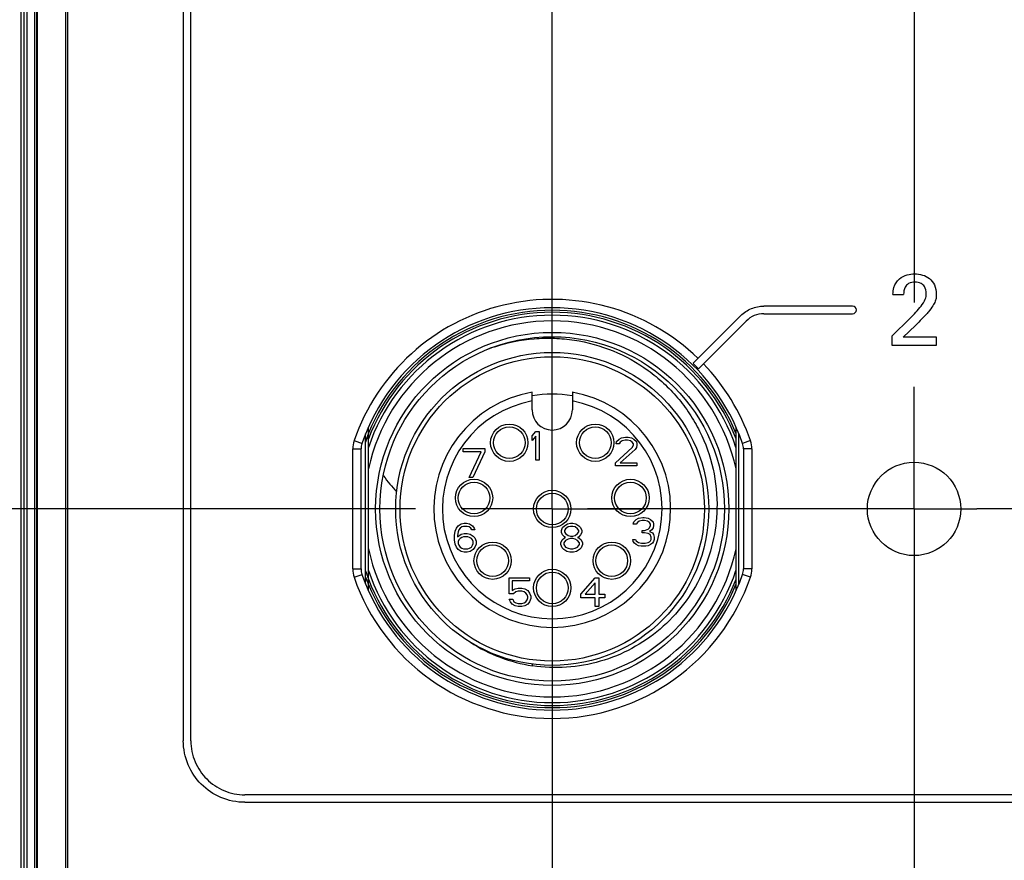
# Model space of a CAD drawing. Header units: inches. Extents: x 0 to 34, y 0 to 22.
# Tile 9 of 103: x 10.1 to 11.5, y 11.6 to 12.7. Entities that reach past the tile are written whole.
import ezdxf

# ---------------------------------------------------------------- set-up
doc = ezdxf.new("R2010")
doc.units = ezdxf.units.IN
doc.header["$LTSCALE"] = 1.87
doc.header["$MEASUREMENT"] = 0
doc.linetypes.add('CENTER', pattern=[0.6, 0.375, -0.075, 0.075, -0.075])
doc.layers.get('0').update_dxf_attribs({"linetype": 'CONTINUOUS'})
for name, color, linetype in [('02___PRT_ALL_AXES', 7, 'CONTINUOUS'), ('DEFAULT_1', 7, 'CENTER'), ('DIMENSIONS', 7, 'CONTINUOUS')]:
    doc.layers.add(name, color=color, linetype=linetype)
doc.styles.get("Standard").update_dxf_attribs({"font": 'txt', "width": 0.8})
doc.dimstyles.new('DIMSTYLE_2', dxfattribs={"dimtxt": 0.125, "dimasz": 0.18, "dimexe": 0.125, "dimexo": 0.0625, "dimgap": 0.03125, "dimtad": 0, "dimtih": 1, "dimtoh": 1, "dimdsep": 46, "dimtxsty": 'STANDARD', "dimblk": '_FILLED', "dimblk1": '_FILLED', "dimblk2": '_FILLED', "dimcen": 0.09, "dimadec": 0, "dimazin": 0, "dimtp": 0.001, "dimtm": 0.001, "dimtfac": 1, "dimtofl": 0, "dimtmove": 0, "dimatfit": 3, "dimldrblk": '_FILLED', "dimfxl": 1, "dimtolj": 1, "dimarcsym": 0})

# ---------------------------------------------------------------- blocks, each defined once
blk = doc.blocks.new('*D17')
at = {"layer": 'DIMENSIONS', "color": 2, "linetype": 'CONTINUOUS'}
blk.add_line((10.688, 12.0462), (9.3147, 12.0462), dxfattribs=at)
at = {"layer": 'DIMENSIONS', "color": 2, "linetype": 'CONTINUOUS', "insert": (9.2522, 12.1087), "char_height": 0.125, "width": 1.025, "attachment_point": 3, "line_spacing_factor": 0.9}
blk.add_mtext('82{\\Ftxt.shx;\\W1.000000;\\H0.125000; }[3.228]', dxfattribs=at)
blk = doc.blocks.new('_FILLED')
at = {"color": 0, "linetype": 'BYBLOCK'}
blk.add_solid([(0, 0), (-1, 0.1736), (-1, -0.1736)], dxfattribs=at)
blk = doc.blocks.new('*D18')
at = {"layer": 'DIMENSIONS', "color": 2, "linetype": 'CONTINUOUS'}
blk.add_line((10.688, 11.0619), (9.3147, 11.0619), dxfattribs=at)
at = {"layer": 'DIMENSIONS', "color": 2, "linetype": 'CONTINUOUS', "insert": (9.2522, 11.1244), "char_height": 0.125, "width": 1.125, "attachment_point": 3, "line_spacing_factor": 0.9}
blk.add_mtext('107{\\Ftxt.shx;\\W1.000000;\\H0.125000; }[4.213]', dxfattribs=at)
blk = doc.blocks.new('*D19')
at = {"layer": 'DIMENSIONS', "color": 2, "linetype": 'CONTINUOUS'}
blk.add_line((10.688, 10.0777), (9.3147, 10.0777), dxfattribs=at)
at = {"layer": 'DIMENSIONS', "color": 2, "linetype": 'CONTINUOUS', "insert": (9.2522, 10.1402), "char_height": 0.125, "width": 1.125, "attachment_point": 3, "line_spacing_factor": 0.9}
blk.add_mtext('132{\\Ftxt.shx;\\W1.000000;\\H0.125000; }[5.197]', dxfattribs=at)
blk = doc.blocks.new('*D20')
at = {"layer": 'DIMENSIONS', "color": 2, "linetype": 'CONTINUOUS'}
blk.add_line((10.5601, 9.0541), (9.3147, 9.0541), dxfattribs=at)
at = {"layer": 'DIMENSIONS', "color": 2, "linetype": 'CONTINUOUS', "insert": (9.2522, 9.1166), "char_height": 0.125, "width": 1.125, "attachment_point": 3, "line_spacing_factor": 0.9}
blk.add_mtext('158{\\Ftxt.shx;\\W1.000000;\\H0.125000; }[6.220]', dxfattribs=at)
blk = doc.blocks.new('*D21')
at = {"layer": 'DIMENSIONS', "color": 2, "linetype": 'CONTINUOUS'}
blk.add_line((10.7298, 8.7695), (9.3147, 8.7695), dxfattribs=at)
at = {"layer": 'DIMENSIONS', "color": 2, "linetype": 'CONTINUOUS', "insert": (9.2522, 8.832), "char_height": 0.125, "width": 1.425, "attachment_point": 3, "line_spacing_factor": 0.9}
blk.add_mtext('165.23{\\Ftxt.shx;\\W1.000000;\\H0.125000; }[6.505]', dxfattribs=at)

msp = doc.modelspace()

# ---------------------------------------------------------------- linework, layer by layer
at = {"color": 7, "linetype": 'CONTINUOUS'}
for p, q in [((10.1473, 9.743), (10.1473, 15.6092)), ((10.1512, 15.6092), (10.1512, 9.743)), ((10.1551, 15.6092), (10.1551, 9.743)), ((10.1656, 15.6092), (10.1656, 9.743)), ((10.1687, 9.743), (10.1687, 15.6092)), ((10.1699, 9.743), (10.1699, 15.6092)), ((10.208, 15.6092), (10.208, 9.743)), ((10.2107, 15.6092), (10.2107, 9.743)), ((10.3697, 13.356), (10.3697, 11.7281)), ((10.3801, 11.7281), (10.3801, 13.356)), ((11.3427, 12.3405), (11.3573, 12.3405)), ((11.2873, 12.3243), (11.1656, 12.3243)), ((11.1656, 12.3139), (11.2873, 12.3139)), ((11.1341, 12.3113), (11.0687, 12.2459)), ((11.0761, 12.2385), (11.1415, 12.3039)), ((11.3664, 12.308), (11.3413, 12.2833)), ((11.3567, 12.2816), (11.3735, 12.2976)), ((11.3413, 12.2833), (11.3413, 12.2706)), ((11.4024, 12.2816), (11.3567, 12.2816)), ((11.4024, 12.2706), (11.4024, 12.2816)), ((11.3413, 12.2706), (11.4024, 12.2706)), ((10.848, 12.182), (10.848, 12.2062)), ((10.9031, 12.2062), (10.9031, 12.182)), ((10.6236, 11.9341), (10.6236, 12.1583)), ((10.848, 12.1466), (10.8529, 12.1525)), ((10.8529, 12.1525), (10.8578, 12.1525)), ((10.8578, 12.1525), (10.8578, 12.1131)), ((11.1275, 11.9341), (11.1275, 12.1583)), ((10.6038, 12.1399), (10.6147, 12.1361)), ((10.6196, 11.9434), (10.6196, 12.149)), ((10.6232, 12.1492), (10.6231, 12.1488)), ((10.848, 12.1399), (10.848, 12.1466)), ((10.8529, 12.1458), (10.848, 12.1399)), ((10.8529, 12.1131), (10.8529, 12.1458)), ((10.963, 12.1354), (10.9638, 12.1388)), ((10.9638, 12.1388), (10.9671, 12.1421)), ((10.9671, 12.1421), (10.9704, 12.1438)), ((10.9687, 12.1379), (10.9671, 12.1354)), ((10.9712, 12.1396), (10.9687, 12.1379)), ((10.9704, 12.1438), (10.9761, 12.1446)), ((10.9753, 12.1404), (10.9712, 12.1396)), ((10.9786, 12.1404), (10.9753, 12.1404)), ((10.9761, 12.1446), (10.9794, 12.1446)), ((10.9827, 12.1396), (10.9786, 12.1404)), ((10.9794, 12.1446), (10.9843, 12.1438)), ((10.9851, 12.1379), (10.9827, 12.1396)), ((10.9843, 12.1438), (10.9876, 12.1421)), ((10.9868, 12.1354), (10.9851, 12.1379)), ((10.9876, 12.1421), (10.9909, 12.1388)), ((10.9909, 12.1388), (10.9917, 12.1354)), ((11.1314, 11.9434), (11.1314, 12.149)), ((11.1472, 12.1399), (11.1364, 12.1361)), ((10.6019, 11.964), (10.6019, 12.1284)), ((10.6019, 12.1284), (10.6134, 12.1284)), ((10.6134, 11.964), (10.6134, 12.1284)), ((10.7535, 12.1247), (10.7535, 12.1289)), ((10.7535, 12.1289), (10.783, 12.1289)), ((10.7781, 12.1247), (10.7535, 12.1247)), ((10.7617, 12.0895), (10.7781, 12.1247)), ((10.783, 12.1247), (10.7666, 12.0895)), ((10.783, 12.1289), (10.783, 12.1247)), ((10.9622, 12.1094), (10.9851, 12.1304)), ((10.9671, 12.1354), (10.963, 12.1354)), ((10.9892, 12.1279), (10.9687, 12.1094)), ((10.9851, 12.1304), (10.9868, 12.1337)), ((10.9868, 12.1337), (10.9868, 12.1354)), ((10.9909, 12.1304), (10.9892, 12.1279)), ((10.9917, 12.1337), (10.9909, 12.1304)), ((10.9917, 12.1354), (10.9917, 12.1337)), ((11.1492, 12.1284), (11.1377, 12.1284)), ((11.1377, 12.1284), (11.1377, 11.964)), ((11.1492, 12.1284), (11.1492, 11.964)), ((10.8578, 12.1131), (10.8529, 12.1131)), ((10.9622, 12.1052), (10.9622, 12.1094)), ((10.9917, 12.1052), (10.9622, 12.1052)), ((10.9687, 12.1094), (10.9917, 12.1094)), ((10.9917, 12.1094), (10.9917, 12.1052)), ((10.7666, 12.0895), (10.7617, 12.0895)), ((10.9866, 12.0252), (10.9874, 12.0285)), ((10.9874, 12.0285), (10.9907, 12.0319)), ((10.9907, 12.0319), (10.994, 12.0335)), ((10.9948, 12.0294), (10.9923, 12.0277)), ((10.994, 12.0335), (10.9997, 12.0344)), ((10.9989, 12.0302), (10.9948, 12.0294)), ((11.0022, 12.0302), (10.9989, 12.0302)), ((10.9997, 12.0344), (11.0014, 12.0344)), ((11.0014, 12.0344), (11.0071, 12.0335)), ((11.0063, 12.0294), (11.0022, 12.0302)), ((11.0087, 12.0277), (11.0063, 12.0294)), ((11.0071, 12.0335), (11.0104, 12.0319)), ((11.0104, 12.0319), (11.0137, 12.0285)), ((11.0137, 12.0285), (11.0145, 12.0252)), ((10.7417, 12.0098), (10.7425, 12.0156)), ((10.7425, 12.0156), (10.7441, 12.0198)), ((10.7441, 12.0198), (10.7466, 12.0232)), ((10.7466, 12.0232), (10.7507, 12.0257)), ((10.7474, 12.0173), (10.7466, 12.0148)), ((10.7491, 12.0198), (10.7474, 12.0173)), ((10.7515, 12.0215), (10.7491, 12.0198)), ((10.7507, 12.0257), (10.7548, 12.0265)), ((10.754, 12.0223), (10.7515, 12.0215)), ((10.7589, 12.0223), (10.754, 12.0223)), ((10.7548, 12.0265), (10.7581, 12.0265)), ((10.7581, 12.0265), (10.7622, 12.0257)), ((10.7614, 12.0215), (10.7589, 12.0223)), ((10.7638, 12.0198), (10.7614, 12.0215)), ((10.7622, 12.0257), (10.7663, 12.0232)), ((10.7655, 12.0173), (10.7638, 12.0198)), ((10.7696, 12.0173), (10.7655, 12.0173)), ((10.7663, 12.0232), (10.7687, 12.0198)), ((10.7687, 12.0198), (10.7696, 12.0173)), ((10.8882, 12.0165), (10.8898, 12.0206)), ((10.8882, 12.0139), (10.8882, 12.0165)), ((10.8898, 12.0206), (10.8923, 12.0232)), ((10.8923, 12.0232), (10.8964, 12.0257)), ((10.8939, 12.019), (10.8923, 12.0165)), ((10.8923, 12.0165), (10.8923, 12.0148)), ((10.8972, 12.0215), (10.8939, 12.019)), ((10.8964, 12.0257), (10.9005, 12.0265)), ((10.9005, 12.0223), (10.8972, 12.0215)), ((10.9005, 12.0265), (10.9038, 12.0265)), ((10.9038, 12.0223), (10.9005, 12.0223)), ((10.9038, 12.0265), (10.9079, 12.0257)), ((10.907, 12.0215), (10.9038, 12.0223)), ((10.9103, 12.019), (10.907, 12.0215)), ((10.9079, 12.0257), (10.912, 12.0232)), ((10.912, 12.0165), (10.9103, 12.019)), ((10.912, 12.0232), (10.9144, 12.0206)), ((10.912, 12.0148), (10.912, 12.0165)), ((10.9144, 12.0206), (10.9161, 12.0165)), ((10.9161, 12.0165), (10.9161, 12.0139)), ((10.9907, 12.0252), (10.9866, 12.0252)), ((10.9923, 12.0277), (10.9907, 12.0252)), ((10.9989, 12.0134), (10.9989, 12.0168)), ((10.9989, 12.0168), (11.0022, 12.0168)), ((11.0022, 12.0168), (11.0071, 12.0185)), ((11.0071, 12.0185), (11.0087, 12.0201)), ((11.0104, 12.0252), (11.0087, 12.0277)), ((11.0087, 12.0201), (11.0104, 12.0235)), ((11.012, 12.0176), (11.0087, 12.0151)), ((11.0087, 12.0151), (11.0128, 12.0134)), ((11.0104, 12.0235), (11.0104, 12.0252)), ((11.0137, 12.0201), (11.012, 12.0176)), ((11.0145, 12.0235), (11.0137, 12.0201)), ((11.0145, 12.0252), (11.0145, 12.0235)), ((10.7417, 12.0039), (10.7417, 12.0098)), ((10.7425, 11.998), (10.7417, 12.0039)), ((10.7466, 12.0148), (10.7458, 12.0098)), ((10.7458, 12.0081), (10.7507, 12.0114)), ((10.7458, 12.0098), (10.7458, 12.0081)), ((10.7474, 12.0039), (10.7466, 12.0014)), ((10.7491, 12.0056), (10.7474, 12.0039)), ((10.7515, 12.0072), (10.7491, 12.0056)), ((10.7507, 12.0114), (10.7548, 12.0123)), ((10.754, 12.0081), (10.7515, 12.0072)), ((10.7597, 12.0081), (10.754, 12.0081)), ((10.7548, 12.0123), (10.7589, 12.0123)), ((10.7589, 12.0123), (10.763, 12.0114)), ((10.7622, 12.0072), (10.7597, 12.0081)), ((10.7646, 12.0056), (10.7622, 12.0072)), ((10.763, 12.0114), (10.7671, 12.0089)), ((10.7663, 12.0039), (10.7646, 12.0056)), ((10.7671, 12.0014), (10.7663, 12.0039)), ((10.7671, 12.0089), (10.7696, 12.0064)), ((10.7696, 12.0064), (10.7712, 12.0022)), ((10.7712, 12.0022), (10.7712, 11.998)), ((10.8873, 11.9997), (10.889, 12.0039)), ((10.8898, 12.0106), (10.8882, 12.0139)), ((10.889, 12.0039), (10.8923, 12.0064)), ((10.8923, 12.0081), (10.8898, 12.0106)), ((10.8939, 12.0031), (10.8914, 11.9997)), ((10.8923, 12.0148), (10.8939, 12.0123)), ((10.8939, 12.0072), (10.8923, 12.0081)), ((10.8923, 12.0064), (10.8939, 12.0072)), ((10.8939, 12.0123), (10.8972, 12.0098)), ((10.8972, 12.0047), (10.8939, 12.0031)), ((10.8972, 12.0098), (10.9005, 12.0089)), ((10.9005, 12.0056), (10.8972, 12.0047)), ((10.9005, 12.0089), (10.9038, 12.0089)), ((10.9038, 12.0056), (10.9005, 12.0056)), ((10.9038, 12.0089), (10.907, 12.0098)), ((10.907, 12.0047), (10.9038, 12.0056)), ((10.907, 12.0098), (10.9103, 12.0123)), ((10.9103, 12.0031), (10.907, 12.0047)), ((10.9103, 12.0123), (10.912, 12.0148)), ((10.912, 12.0081), (10.9103, 12.0072)), ((10.9103, 12.0072), (10.912, 12.0064)), ((10.9128, 11.9997), (10.9103, 12.0031)), ((10.9144, 12.0106), (10.912, 12.0081)), ((10.912, 12.0064), (10.9152, 12.0039)), ((10.9161, 12.0139), (10.9144, 12.0106)), ((10.9152, 12.0039), (10.9169, 11.9997)), ((10.9858, 12.0042), (10.9899, 12.0042)), ((10.9866, 12.0017), (10.9858, 12.0042)), ((10.9882, 11.9992), (10.9866, 12.0017)), ((10.9899, 12.0042), (10.9907, 12.0025)), ((10.9907, 12.0025), (10.9923, 12.0009)), ((11.0022, 12.0134), (10.9989, 12.0134)), ((11.0071, 12.0126), (11.0022, 12.0134)), ((11.0096, 12.0109), (11.0071, 12.0126)), ((11.0087, 12.0009), (11.0104, 12.0025)), ((11.0112, 12.0076), (11.0096, 12.0109)), ((11.0104, 12.0025), (11.0112, 12.0042)), ((11.0112, 12.0042), (11.0112, 12.0076)), ((11.0128, 12.0134), (11.0145, 12.0109)), ((11.0145, 12.0017), (11.0128, 11.9992)), ((11.0145, 12.0109), (11.0153, 12.0076)), ((11.0153, 12.0042), (11.0145, 12.0017)), ((11.0153, 12.0076), (11.0153, 12.0042)), ((10.7441, 11.9938), (10.7425, 11.998)), ((10.7466, 11.9905), (10.7441, 11.9938)), ((10.7466, 12.0014), (10.7466, 11.9989)), ((10.7466, 11.9989), (10.7474, 11.9964)), ((10.7507, 11.988), (10.7466, 11.9905)), ((10.7474, 11.9964), (10.7491, 11.9938)), ((10.7491, 11.9938), (10.7515, 11.9922)), ((10.7548, 11.9871), (10.7507, 11.988)), ((10.7515, 11.9922), (10.754, 11.9913)), ((10.754, 11.9913), (10.7597, 11.9913)), ((10.763, 11.988), (10.7589, 11.9871)), ((10.7597, 11.9913), (10.7622, 11.9922)), ((10.7622, 11.9922), (10.7646, 11.9938)), ((10.7671, 11.9905), (10.763, 11.988)), ((10.7646, 11.9938), (10.7663, 11.9964)), ((10.7663, 11.9964), (10.7671, 11.9989)), ((10.7671, 11.9989), (10.7671, 12.0014)), ((10.7696, 11.9938), (10.7671, 11.9905)), ((10.7712, 11.998), (10.7696, 11.9938)), ((10.8873, 11.9972), (10.8873, 11.9997)), ((10.889, 11.993), (10.8873, 11.9972)), ((10.8914, 11.9905), (10.889, 11.993)), ((10.8914, 11.9997), (10.8914, 11.9972)), ((10.8914, 11.9972), (10.8939, 11.9938)), ((10.8956, 11.988), (10.8914, 11.9905)), ((10.8939, 11.9938), (10.8972, 11.9922)), ((10.8997, 11.9871), (10.8956, 11.988)), ((10.8972, 11.9922), (10.9005, 11.9913)), ((10.9005, 11.9913), (10.9038, 11.9913)), ((10.9038, 11.9913), (10.907, 11.9922)), ((10.9087, 11.988), (10.9046, 11.9871)), ((10.907, 11.9922), (10.9103, 11.9938)), ((10.9128, 11.9905), (10.9087, 11.988)), ((10.9103, 11.9938), (10.9128, 11.9972)), ((10.9128, 11.9972), (10.9128, 11.9997)), ((10.9152, 11.993), (10.9128, 11.9905)), ((10.9169, 11.9972), (10.9152, 11.993)), ((10.9169, 11.9997), (10.9169, 11.9972)), ((10.9907, 11.9975), (10.9882, 11.9992)), ((10.994, 11.9958), (10.9907, 11.9975)), ((10.9923, 12.0009), (10.994, 12)), ((10.994, 12), (10.9981, 11.9992)), ((10.9973, 11.995), (10.994, 11.9958)), ((11.0038, 11.995), (10.9973, 11.995)), ((10.9981, 11.9992), (11.003, 11.9992)), ((11.003, 11.9992), (11.0071, 12)), ((11.0071, 11.9958), (11.0038, 11.995)), ((11.0071, 12), (11.0087, 12.0009)), ((11.0104, 11.9975), (11.0071, 11.9958)), ((11.0128, 11.9992), (11.0104, 11.9975)), ((10.7589, 11.9871), (10.7548, 11.9871)), ((10.9046, 11.9871), (10.8997, 11.9871)), ((10.6019, 11.964), (10.6134, 11.964)), ((11.1492, 11.964), (11.1377, 11.964)), ((10.6038, 11.9525), (10.6147, 11.9563)), ((10.6208, 11.9493), (10.621, 11.9489)), ((10.6221, 11.954), (10.6223, 11.9535)), ((10.8165, 11.9299), (10.8165, 11.9517)), ((10.8165, 11.9517), (10.8444, 11.9517)), ((10.8206, 11.9475), (10.8206, 11.9341)), ((10.8444, 11.9475), (10.8206, 11.9475)), ((10.8444, 11.9517), (10.8444, 11.9475)), ((10.9149, 11.9291), (10.9346, 11.9517)), ((10.9346, 11.9517), (10.9395, 11.9517)), ((10.9395, 11.9517), (10.9395, 11.9291)), ((11.1472, 11.9525), (11.1364, 11.9563)), ((10.8206, 11.9341), (10.8247, 11.9366)), ((10.8247, 11.9366), (10.8288, 11.9375)), ((10.8288, 11.9375), (10.8337, 11.9375)), ((10.8337, 11.9375), (10.8378, 11.9366)), ((10.8378, 11.9366), (10.8419, 11.9341)), ((10.8419, 11.9341), (10.8444, 11.9308)), ((10.9346, 11.945), (10.9206, 11.9291)), ((10.9346, 11.9291), (10.9346, 11.945)), ((10.8222, 11.9299), (10.8165, 11.9299)), ((10.8181, 11.919), (10.8165, 11.9224)), ((10.8165, 11.9224), (10.8214, 11.9224)), ((10.8214, 11.9224), (10.823, 11.919)), ((10.8255, 11.9324), (10.8222, 11.9299)), ((10.8288, 11.9333), (10.8255, 11.9324)), ((10.8337, 11.9333), (10.8288, 11.9333)), ((10.837, 11.9324), (10.8337, 11.9333)), ((10.8394, 11.9308), (10.837, 11.9324)), ((10.8411, 11.9282), (10.8394, 11.9308)), ((10.8394, 11.919), (10.8411, 11.9215)), ((10.8419, 11.9257), (10.8411, 11.9282)), ((10.8411, 11.9215), (10.8419, 11.9241)), ((10.8419, 11.9241), (10.8419, 11.9257)), ((10.8444, 11.9308), (10.846, 11.9266)), ((10.846, 11.9232), (10.8444, 11.919)), ((10.846, 11.9266), (10.846, 11.9232)), ((10.9149, 11.9241), (10.9149, 11.9291)), ((10.9346, 11.9241), (10.9149, 11.9241)), ((10.9206, 11.9291), (10.9346, 11.9291)), ((10.9346, 11.9123), (10.9346, 11.9241)), ((10.9395, 11.9291), (10.9477, 11.9291)), ((10.9395, 11.9241), (10.9395, 11.9123)), ((10.9477, 11.9241), (10.9395, 11.9241)), ((10.9477, 11.9291), (10.9477, 11.9241)), ((10.8206, 11.9157), (10.8181, 11.919)), ((10.8247, 11.9132), (10.8206, 11.9157)), ((10.823, 11.919), (10.8255, 11.9174)), ((10.8288, 11.9123), (10.8247, 11.9132)), ((10.8255, 11.9174), (10.8288, 11.9165)), ((10.8288, 11.9165), (10.8337, 11.9165)), ((10.8337, 11.9123), (10.8288, 11.9123)), ((10.8337, 11.9165), (10.837, 11.9174)), ((10.8378, 11.9132), (10.8337, 11.9123)), ((10.837, 11.9174), (10.8394, 11.919)), ((10.8419, 11.9157), (10.8378, 11.9132)), ((10.8444, 11.919), (10.8419, 11.9157)), ((10.9395, 11.9123), (10.9346, 11.9123)), ((10.8484, 11.8311), (10.8486, 11.8333)), ((12.5996, 11.6542), (10.4541, 11.6542)), ((10.4541, 11.6438), (12.5996, 11.6438))]:
    msp.add_line(p, q, dxfattribs=at)
for centre, radius in [((10.8755, 12.0462), 0.2421), ((10.8755, 12.0462), 0.2362), ((10.8755, 12.0462), 0.2146), ((10.8755, 12.0462), 0.2087), ((10.8166, 12.137), 0.0256), ((10.8166, 12.137), 0.0217), ((10.9345, 12.137), 0.0256), ((10.9345, 12.137), 0.0217), ((11.3716, 12.0462), 0.064), ((10.7683, 12.0613), 0.0256), ((10.7683, 12.0613), 0.0217), ((10.9828, 12.0613), 0.0256), ((10.9828, 12.0613), 0.0217), ((10.8755, 12.0462), 0.0256), ((10.8755, 12.0462), 0.0217), ((10.7938, 11.9752), 0.0256), ((10.7938, 11.9752), 0.0217), ((10.9572, 11.9752), 0.0256), ((10.9572, 11.9752), 0.0217), ((10.8755, 11.9379), 0.0256), ((10.8755, 11.9379), 0.0217)]:
    msp.add_circle(centre, radius, dxfattribs=at)
for centre, radius, start, end in [((10.8755, 12.0462), 0.2874, 45.9175, 160.9759), ((10.8755, 12.0462), 0.2759, 19.0241, 160.9759), ((10.8755, 12.0462), 0.2725, 22.3967, 157.6033), ((10.8755, 12.0462), 0.2697, 20.8836, 159.1164), ((11.2873, 12.3191), 0.00521, 270.0111, 89.9791), ((10.8755, 12.0462), 0.2657, 18.5317, 161.4683), ((10.8755, 12.0462), 0.2579, 12.2856, 167.7144), ((10.8699, 12.046), 0.2344, 109.0274, 110.693), ((10.8702, 12.0453), 0.2351, 108.1567, 109.0278), ((10.8755, 12.0462), 0.2778, 43.7989, 45.9492), ((10.8755, 12.0462), 0.2874, 19.0241, 43.839), ((10.8755, 12.0462), 0.1624, 99.7702, 80.2298), ((10.8755, 12.0462), 0.1506, 100.5449, 79.4551), ((10.8755, 12.0462), 0.1575, 79.9197, 100.0803), ((10.8755, 12.182), 0.0276, 180, 360), ((10.8748, 12.0464), 0.2718, 157.5965, 157.7742), ((10.637, 12.1284), 0.0351, 160.964, 180.0119), ((10.9135, 12.0418), 0.3091, 159.6955, 161.912), ((10.8738, 12.0468), 0.2707, 159.0768, 159.8866), ((10.8743, 12.0466), 0.2712, 158.3843, 159.0768), ((10.8746, 12.0465), 0.2715, 157.8781, 158.3844), ((11.1141, 12.1284), 0.0351, 359.9881, 19.0361), ((10.637, 12.1284), 0.0236, 160.9607, 180.0151), ((11.1141, 12.1284), 0.0236, 359.9848, 19.0394), ((10.8052, 12.2087), 0.1992, 215.8698, 216.0688), ((10.8194, 12.2193), 0.2169, 216.1167, 223.569), ((10.8755, 12.0462), 0.2579, 192.2856, 347.7144), ((10.637, 11.9639), 0.0351, 179.9881, 199.0361), ((10.637, 11.9639), 0.0236, 179.9848, 199.0394), ((10.8741, 12.0457), 0.2682, 198.3954, 200.1207), ((10.8827, 12.0489), 0.2773, 198.4646, 200.0113), ((10.8755, 12.0462), 0.2657, 198.5317, 341.4683), ((11.1141, 11.9639), 0.0236, 340.9606, 0.0152), ((11.1141, 11.9639), 0.0351, 340.9639, 0.0119), ((10.8755, 12.0462), 0.2874, 199.0241, 340.9759), ((10.8755, 12.0462), 0.2759, 199.0241, 340.9759), ((10.8739, 12.0456), 0.2707, 200.1134, 200.8241), ((10.8745, 12.0458), 0.2714, 200.9225, 202.1263), ((10.8748, 12.046), 0.2689, 200.1202, 200.7966), ((10.8827, 12.0489), 0.2774, 200.1289, 200.7846), ((10.8755, 12.0462), 0.2697, 200.8836, 339.1164), ((10.8749, 12.046), 0.2718, 202.126, 202.4033), ((10.8755, 12.0462), 0.2725, 202.3967, 337.6033), ((10.8805, 12.0443), 0.2156, 237.0885, 261.418)]:
    msp.add_arc(centre, radius, start, end, dxfattribs=at)
for points, knots in [([(11.3516, 12.3616), (11.3546, 12.3642), (11.3615, 12.3677), (11.369, 12.3685), (11.3724, 12.3685)], [0, 0, 0, 0, 0.538372, 1, 1, 1, 1]), ([(11.3724, 12.3685), (11.3795, 12.3685), (11.3911, 12.3657), (11.4008, 12.3532), (11.4021, 12.3449), (11.4021, 12.3405)], [0, 0, 0, 0, 0.467426, 0.708482, 1, 1, 1, 1]), ([(11.3427, 12.3405), (11.3428, 12.3437), (11.3435, 12.3516), (11.3481, 12.3586), (11.3516, 12.3616)], [0, 0, 0, 0, 0.414366, 1, 1, 1, 1]), ([(11.373, 12.3573), (11.3699, 12.3573), (11.3643, 12.3564), (11.3581, 12.3497), (11.3573, 12.3438), (11.3573, 12.3405)], [0, 0, 0, 0, 0.354294, 0.615886, 1, 1, 1, 1]), ([(11.3884, 12.3416), (11.3884, 12.3449), (11.3872, 12.3506), (11.3809, 12.3565), (11.3758, 12.3573), (11.373, 12.3573)], [0, 0, 0, 0, 0.403231, 0.659678, 1, 1, 1, 1]), ([(11.3813, 12.3245), (11.3835, 12.3275), (11.3871, 12.3327), (11.3884, 12.339), (11.3884, 12.3416)], [0, 0, 0, 0, 0.587332, 1, 1, 1, 1]), ([(11.4021, 12.3405), (11.4021, 12.339), (11.4021, 12.3358), (11.4006, 12.3304), (11.3969, 12.3238), (11.3934, 12.3192), (11.3913, 12.3165)], [0, 0, 0, 0, 0.166263, 0.35348, 0.61325, 1, 1, 1, 1]), ([(11.1341, 12.3113), (11.1382, 12.3154), (11.1481, 12.3221), (11.1598, 12.3243), (11.1656, 12.3243)], [0, 0, 0, 0, 0.499833, 1, 1, 1, 1]), ([(11.1656, 12.3139), (11.1612, 12.3139), (11.1522, 12.3122), (11.1446, 12.3071), (11.1415, 12.3039)], [0, 0, 0, 0, 0.500115, 1, 1, 1, 1]), ([(11.3913, 12.3165), (11.3902, 12.3151), (11.3872, 12.3118), (11.3813, 12.3055), (11.3765, 12.3006), (11.3735, 12.2976)], [0, 0, 0, 0, 0.207234, 0.507525, 1, 1, 1, 1]), ([(10.7969, 12.2687), (10.8143, 12.2744), (10.8417, 12.2799), (10.8784, 12.2808), (10.9151, 12.2774), (10.9597, 12.265), (11.0002, 12.2424), (11.0286, 12.219), (11.0477, 12.1991), (11.0643, 12.177), (11.0826, 12.1451), (11.0982, 12.1014), (11.1018, 12.0645), (11.1014, 12.0462)], [0, 0, 0, 0, 0.124936, 0.187505, 0.250074, 0.374994, 0.499909, 0.562478, 0.625046, 0.687615, 0.750185, 0.875094, 1, 1, 1, 1]), ([(11.1014, 12.0462), (11.101, 12.0306), (11.097, 11.9993), (11.0814, 11.9548), (11.0569, 11.9144), (11.0244, 11.8801), (10.9855, 11.8535), (10.9418, 11.8356), (10.8953, 11.8274), (10.8638, 11.8287), (10.8484, 11.8311)], [0, 0, 0, 0, 0.125013, 0.250012, 0.375017, 0.500018, 0.625018, 0.750015, 0.875006, 1, 1, 1, 1]), ([(10.4541, 11.6438), (10.4429, 11.6438), (10.4207, 11.6483), (10.3929, 11.6671), (10.3741, 11.6948), (10.3697, 11.717), (10.3697, 11.7281)], [0, 0, 0, 0, 0.254329, 0.500119, 0.745843, 1, 1, 1, 1]), ([(10.3801, 11.7281), (10.3801, 11.7184), (10.384, 11.6989), (10.4005, 11.6746), (10.4248, 11.6581), (10.4443, 11.6542), (10.4541, 11.6542)], [0, 0, 0, 0, 0.254165, 0.49988, 0.745666, 1, 1, 1, 1])]:
    msp.add_open_spline(points, degree=3, knots=knots, dxfattribs=at)
msp.add_open_spline([(11.3664, 12.308), (11.3718, 12.3131), (11.3769, 12.3185), (11.3813, 12.3245)], degree=3, dxfattribs=at)
at = {"layer": '02___PRT_ALL_AXES', "color": 7, "linetype": 'CENTER'}
for p, q in [((11.3716, 13.0304), (11.3716, 12.2136)), ((11.3716, 12.0462), (11.3716, 12.2136)), ((11.3716, 12.0462), (10.9239, 12.0462)), ((11.3716, 12.0462), (11.4576, 12.0462)), ((11.3716, 12.0462), (11.3716, 11.2616)), ((11.6787, 12.0462), (11.4576, 12.0462))]:
    msp.add_line(p, q, dxfattribs=at)
at = {"layer": '02___PRT_ALL_AXES', "color": 7, "linetype": 'CONTINUOUS'}
msp.add_circle((11.3716, 12.0462), 0.064, dxfattribs=at)
at = {"layer": 'DEFAULT_1', "color": 7, "linetype": 'CENTER'}
for q in [(10.8755, 12.9054), (10.7505, 12.0462), (10.8755, 11.1267), (11.0005, 12.0462)]:
    msp.add_line((10.8755, 12.0462), q, dxfattribs=at)

# ---------------------------------------------------------------- dimensions: what is measured, and where the dimension line sits
at = {"layer": 'DIMENSIONS', "color": 2, "linetype": 'CONTINUOUS'}
for feature_location, offset, origin, picture, middle in [((10.7297516, 8.7695381), (-1.4150407, 0), (10.7922516, 15.2745375), '*D21', (8.5397108, 8.7695381)), ((10.688, 11.0619), (-1.3733, 0), (10.7505, 15.2745), '*D18', (8.6897, 11.0619)), ((10.688, 10.0777), (-1.3733, 0), (10.7505, 15.2745), '*D19', (8.6897, 10.0777)), ((10.5601, 9.0541), (-1.2454, 0), (10.6226, 15.2745), '*D20', (8.6897, 9.0541)), ((10.688, 12.0462), (-1.3733, 0), (10.7505, 15.2745), '*D17', (8.7397, 12.0462))]:
    dim = msp.add_ordinate_dim(feature_location=feature_location, offset=offset, dtype=0, origin=origin, dimstyle='DIMSTYLE_2', dxfattribs=at)
    dim.commit()
    dim.dimension.update_dxf_attribs({"geometry": picture, "text_midpoint": middle})

doc.saveas('drawing.dxf')
